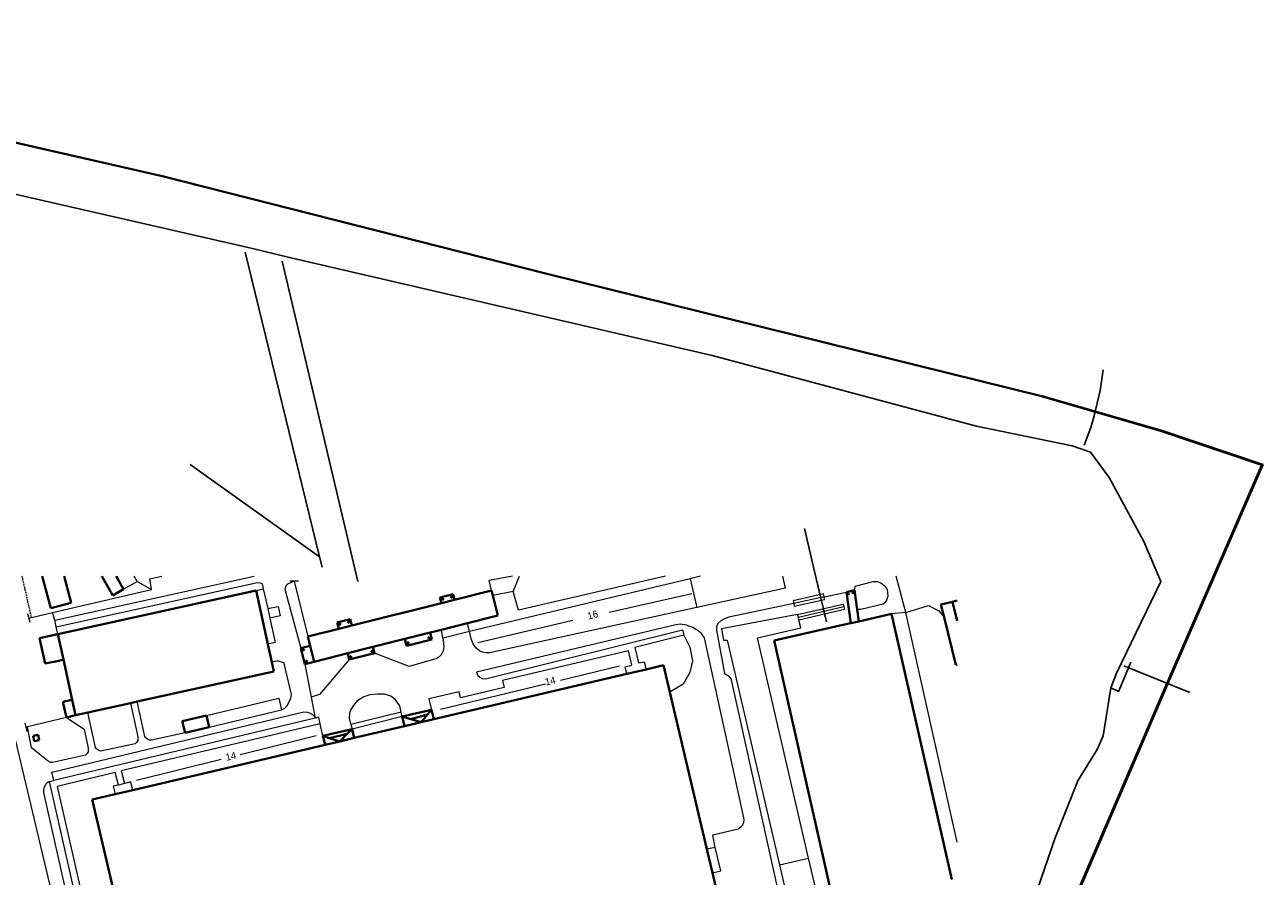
# Model space of a CAD drawing. Extents: x 13 to 4138, y -4831 to -1000.
# Tile 202 of 203: x 3579 to 4138, y -2135 to -1751. Entities that reach past the tile are written whole.
import ezdxf
from ezdxf.enums import TextEntityAlignment as Align

# ---------------------------------------------------------------- set-up
doc = ezdxf.new("R2010")
doc.units = 0
doc.header["$MEASUREMENT"] = 0
doc.linetypes.add('DASHED', pattern=[0.75, 0.5, -0.25])
for name, color, linetype in [('11', 7, 'CONTINUOUS'), ('13', 7, 'CONTINUOUS'), ('24', 7, 'CONTINUOUS'), ('25', 7, 'CONTINUOUS'), ('40', 7, 'CONTINUOUS'), ('42', 7, 'CONTINUOUS'), ('6', 7, 'CONTINUOUS'), ('ГРАНИЦА_РАЙОНА', 5, 'CONTINUOUS'), ('ЛЕСТНИЦЫ', 6, 'CONTINUOUS'), ('ПЕШЕХОДНЫЕ_ДОРОЖКИ', 3, 'CONTINUOUS'), ('ПЕШЕХОДНЫЕ_ПЕРЕХОДЫ', 1, 'CONTINUOUS'), ('ТРОТУАРЫ', 7, 'CONTINUOUS')]:
    doc.layers.add(name, color=color, linetype=linetype)
doc.styles.get("Standard").update_dxf_attribs({"font": 'txt', "height": 0.2})

msp = doc.modelspace()

# ---------------------------------------------------------------- linework, layer by layer
at = {"layer": '11', "color": 253, "linetype": 'Continuous', "lineweight": 0}
for p, q in [((3629.78, -2002.3), (3628.4, -2000)), ((3635.46, -2001.18), (3640.9, -2000)), ((3636.19, -2005.96), (3635.46, -2001.18)), ((3879.43, -2001.12), (3779.79, -2024.93)), ((3868.25, -2000), (3801.9, -2015.32)), ((3884.13, -2000), (3879.43, -2001.12)), ((3976.91, -2016.4), (3972.5, -2000)), ((3591.57, -2016.4), (3636.19, -2005.96)), ((3623.63, -2005.86), (3629.78, -2002.3)), ((3702.63, -2002.24), (3698.63, -2002.22)), ((3700.63, -2002.23), (3706.83, -2027.18)), ((3799.52, -2006.86), (3790.33, -2008.7)), ((3801.9, -2015.32), (3799.52, -2006.86)), ((3581.43, -2020.83), (3580.38, -2016.97)), ((3580.91, -2018.9), (3582.06, -2018.63)), ((3582.06, -2018.63), (3591.57, -2016.4)), ((3928, -2017.32), (3893.65, -2023.76)), ((3893.65, -2023.76), (3894.57, -2028.91)), ((3894.57, -2028.91), (3896.22, -2028.91)), ((3896.22, -2028.91), (3919.79, -2130.3)), ((3705.45, -2039.62), (3708.34, -2054.51)), ((3708.34, -2054.51), (3710.19, -2064.03)), ((3580.04, -2070.12), (3579.2, -2066.21)), ((3580.18, -2068.01), (3579.62, -2068.16)), ((3597.86, -2063.7), (3580.18, -2068.01)), ((3919.79, -2130.3), (3923.98, -2148.31))]:
    msp.add_line(p, q, dxfattribs=at)
at = {"layer": '13', "color": 253, "linetype": 'Continuous', "lineweight": 40}
for p, q in [((3593.91, -2026.07), (3683.44, -2006.38)), ((3683.44, -2006.38), (3688.79, -2030.67)), ((3789.74, -2006.38), (3773, -2010.58)), ((3790.33, -2008.7), (3789.74, -2006.38)), ((3950, -2007.1), (3953.72, -2006.25)), ((3950, -2007.1), (3951.42, -2008.31)), ((3952.03, -2021.13), (3950, -2007.1)), ((3953.72, -2006.25), (3952.66, -2007.94)), ((3953.72, -2006.25), (3954.87, -2014.93)), ((3767.12, -2012.06), (3726.65, -2022.2)), ((3772.38, -2008.1), (3766.5, -2009.58)), ((3766.5, -2009.58), (3768.21, -2010.6)), ((3766.5, -2009.58), (3767.12, -2012.06)), ((3773, -2010.58), (3767.12, -2012.06)), ((3772.38, -2008.1), (3771.35, -2009.82)), ((3773, -2010.58), (3772.38, -2008.1)), ((3792.6, -2017.77), (3790.33, -2008.7)), ((3992.69, -2012.79), (3997.87, -2011.52)), ((3994.09, -2018.47), (3992.69, -2012.79)), ((3997.87, -2011.52), (4000, -2010.99)), ((3997.87, -2011.52), (4000, -2020.16)), ((3778.9, -2021.2), (3792.6, -2017.77)), ((3954.87, -2014.93), (3955.6, -2020.36)), ((3970.43, -2016.96), (3955.6, -2020.36)), ((3997.64, -2136.96), (3970.43, -2016.96)), ((3999.38, -2039.92), (3994.09, -2018.47)), ((3720.77, -2023.68), (3706.83, -2027.18)), ((3725.96, -2019.42), (3720.07, -2020.89)), ((3720.07, -2020.89), (3721.78, -2021.9)), ((3720.07, -2020.89), (3720.77, -2023.68)), ((3726.65, -2022.2), (3720.77, -2023.68)), ((3725.96, -2019.42), (3724.84, -2021.16)), ((3726.65, -2022.2), (3725.96, -2019.42)), ((3762.01, -2025.44), (3767.11, -2024.16)), ((3767.11, -2024.16), (3778.9, -2021.2)), ((3948.36, -2021.96), (3917.37, -2028.99)), ((3952.03, -2021.13), (3948.36, -2021.96)), ((3955.6, -2020.36), (3952.03, -2021.13)), ((3593.91, -2026.07), (3585.74, -2027.87)), ((3585.74, -2027.87), (3588.29, -2039.43)), ((3596.46, -2037.64), (3593.91, -2026.07)), ((3706.83, -2027.18), (3707.88, -2031.37)), ((3736.23, -2031.9), (3750.61, -2028.3)), ((3750.61, -2028.3), (3762.01, -2025.44)), ((3750.61, -2028.3), (3751.37, -2031.33)), ((3751.37, -2031.33), (3762.77, -2028.47)), ((3751.37, -2031.33), (3752.4, -2029.61)), ((3762.77, -2028.47), (3761.05, -2027.44)), ((3762.77, -2028.47), (3762.01, -2025.44)), ((3917.37, -2028.99), (3943.34, -2143.53)), ((3688.79, -2030.67), (3690.57, -2038.8)), ((3707.88, -2031.37), (3703.65, -2032.43)), ((3703.65, -2032.43), (3705.37, -2033.46)), ((3703.65, -2032.43), (3705.45, -2039.62)), ((3707.88, -2031.37), (3709.68, -2038.56)), ((3709.68, -2038.56), (3724.83, -2034.76)), ((3724.83, -2034.76), (3736.23, -2031.9)), ((3724.83, -2034.76), (3725.54, -2037.59)), ((3725.54, -2037.59), (3736.94, -2034.73)), ((3736.94, -2034.73), (3735.22, -2033.7)), ((3736.94, -2034.73), (3736.23, -2031.9)), ((3588.29, -2039.43), (3594.34, -2038.1)), ((3596.46, -2037.64), (3594.34, -2038.1)), ((3600.43, -2055.72), (3596.46, -2037.64)), ((3690.57, -2038.8), (3691.5, -2043.01)), ((3705.45, -2039.62), (3706.48, -2037.91)), ((3705.45, -2039.62), (3709.68, -2038.56)), ((3725.54, -2037.59), (3726.57, -2035.87)), ((3867.47, -2040.14), (3859.52, -2042.01)), ((3870.33, -2052.33), (3867.47, -2040.14)), ((4000, -2039.77), (3999.38, -2039.92)), ((3691.5, -2043.01), (3629.75, -2056.59)), ((3850.92, -2044.03), (3763.71, -2064.55)), ((3859.52, -2042.01), (3850.92, -2044.03)), ((3600.43, -2055.72), (3596.15, -2056.66)), ((3596.15, -2056.66), (3597.86, -2063.7)), ((3601.97, -2062.7), (3600.43, -2055.72)), ((3626.7, -2057.26), (3607.48, -2061.49)), ((3629.75, -2056.59), (3626.7, -2057.26)), ((3887.03, -2123.27), (3870.33, -2052.33)), ((3597.86, -2063.7), (3601.97, -2062.7)), ((3607.48, -2061.49), (3601.97, -2062.7)), ((3650.16, -2065.37), (3661.02, -2062.83)), ((3661.02, -2062.83), (3662.25, -2068.07)), ((3749.49, -2063.32), (3762.69, -2060.22)), ((3750.51, -2067.66), (3749.49, -2063.32)), ((3749.49, -2063.32), (3753.26, -2064.46)), ((3760.84, -2062.46), (3753.26, -2064.46)), ((3758, -2065.89), (3760.84, -2062.46)), ((3760.84, -2062.46), (3762.69, -2060.22)), ((3762.69, -2060.22), (3763.71, -2064.55)), ((3651.39, -2070.61), (3650.16, -2065.37)), ((3662.25, -2068.07), (3651.39, -2070.61)), ((3713.64, -2072.06), (3726.84, -2068.96)), ((3724.6, -2071.2), (3726.84, -2068.96)), ((3726.84, -2068.96), (3727.79, -2073)), ((3750.51, -2067.66), (3727.79, -2073)), ((3758, -2065.89), (3750.51, -2067.66)), ((3753.26, -2064.46), (3758, -2065.89)), ((3763.71, -2064.55), (3758, -2065.89)), ((3582.77, -2072.02), (3585.13, -2071.6)), ((3583.2, -2074.42), (3582.77, -2072.02)), ((3585.55, -2074), (3583.2, -2074.42)), ((3585.13, -2071.6), (3585.55, -2074)), ((3714.59, -2076.11), (3713.64, -2072.06)), ((3713.64, -2072.06), (3716.67, -2073.05)), ((3721.27, -2074.53), (3714.59, -2076.11)), ((3724.6, -2071.2), (3716.67, -2073.05)), ((3716.67, -2073.05), (3721.27, -2074.53)), ((3721.27, -2074.53), (3724.6, -2071.2)), ((3727.79, -2073), (3721.27, -2074.53)), ((3714.59, -2076.11), (3627.82, -2096.52)), ((3627.82, -2096.52), (3619.82, -2098.41)), ((3619.82, -2098.41), (3609.47, -2100.84)), ((3609.47, -2100.84), (3628.42, -2181.37)), ((3889.53, -2133.89), (3887.03, -2123.27)), ((3894.61, -2155.48), (3889.53, -2133.89))]:
    msp.add_line(p, q, dxfattribs=at)
at = {"layer": '24', "color": 253, "linetype": 'DASHED', "lineweight": 0}
msp.add_line((3582.06, -2018.63), (3577.86, -2000), dxfattribs=at)
at = {"layer": '24', "color": 253, "linetype": 'Continuous', "lineweight": 0}
for p, q in [((3592.53, -2019.81), (3682.6, -2000)), ((3799.18, -2000), (3788.63, -2001.96)), ((3922.49, -2005.38), (3921.32, -2000)), ((3593.19, -2022.79), (3683.34, -2002.96)), ((3683.34, -2002.96), (3684.17, -2002.8)), ((3683.44, -2006.38), (3686.73, -2005.66)), ((3684.17, -2002.8), (3685.34, -2002.91)), ((3685.34, -2002.91), (3686.14, -2003.41)), ((3686.14, -2003.41), (3686.4, -2003.94)), ((3686.4, -2003.94), (3686.73, -2005.66)), ((3686.73, -2005.66), (3688.7, -2014.6)), ((3696.72, -2004.93), (3696.49, -2005.8)), ((3696.49, -2005.8), (3703.65, -2032.43)), ((3697.1, -2004.1), (3696.72, -2004.93)), ((3697.7, -2003.53), (3697.1, -2004.1)), ((3700.63, -2002.23), (3697.7, -2003.53)), ((3789.74, -2006.38), (3788.63, -2001.96)), ((3922.49, -2005.38), (3882.53, -2014.11)), ((3939.9, -2009.22), (3950, -2007.1)), ((3953.72, -2006.25), (3953.89, -2004.48)), ((3953.89, -2004.48), (3962.05, -2002.31)), ((3962.05, -2002.31), (3963.92, -2002.42)), ((3963.92, -2002.42), (3965.56, -2002.97)), ((3965.56, -2002.97), (3967.1, -2004.17)), ((3967.1, -2004.17), (3968.3, -2005.6)), ((3968.3, -2005.6), (3968.63, -2007.14)), ((3968.63, -2007.14), (3968.74, -2009.01)), ((3926.2, -2012.34), (3896.89, -2018.42)), ((3966.66, -2012.52), (3956.57, -2014.93)), ((3967.43, -2011.97), (3966.66, -2012.52)), ((3968.3, -2010.43), (3967.43, -2011.97)), ((3968.74, -2009.01), (3968.3, -2010.43)), ((3592.53, -2019.81), (3591.57, -2016.4)), ((3688.7, -2014.6), (3693.39, -2013.57)), ((3688.7, -2014.6), (3689.65, -2018.94)), ((3694.34, -2017.91), (3689.65, -2018.94)), ((3693.39, -2013.57), (3694.34, -2017.91)), ((3882.53, -2014.11), (3791, -2034.1)), ((3896.89, -2018.42), (3894.92, -2019.19)), ((3956.57, -2014.93), (3954.87, -2014.93)), ((3976.91, -2016.4), (3970.43, -2016.96)), ((3976.91, -2016.4), (3970.43, -2016.96)), ((3976.91, -2016.4), (3987.1, -2013.14)), ((4000, -2120.11), (3976.91, -2016.4)), ((3987.1, -2013.14), (3991.78, -2015.59)), ((3991.78, -2015.59), (3994.09, -2018.47)), ((3593.19, -2022.79), (3592.53, -2019.81)), ((3593.91, -2026.07), (3593.19, -2022.79)), ((3689.65, -2018.94), (3692.07, -2029.95)), ((3767.79, -2027.88), (3767.11, -2024.16)), ((3779.79, -2024.93), (3778.9, -2021.2)), ((3872.93, -2021.89), (3783.04, -2043.3)), ((3787.1, -2046.26), (3875.94, -2024.1)), ((3874.9, -2021.67), (3872.93, -2021.89)), ((3877.75, -2022.11), (3874.9, -2021.67)), ((3875.94, -2024.1), (3876.59, -2026.62)), ((3880.71, -2023.1), (3877.75, -2022.11)), ((3883.12, -2024.63), (3880.71, -2023.1)), ((3891.96, -2021.27), (3891.3, -2022.81)), ((3891.3, -2022.81), (3891.41, -2024.35)), ((3893.27, -2020.17), (3891.96, -2021.27)), ((3894.92, -2019.19), (3893.27, -2020.17)), ((3909.83, -2027.82), (3929.39, -2023.28)), ((3929.39, -2023.28), (3928.58, -2019.81)), ((3779.79, -2024.93), (3767.79, -2027.88)), ((3767.79, -2027.88), (3768.1, -2030.13)), ((3780.61, -2028.29), (3779.79, -2024.93)), ((3781.52, -2030.43), (3780.61, -2028.29)), ((3876.59, -2026.62), (3854.45, -2032.11)), ((3884.55, -2025.84), (3883.12, -2024.63)), ((3885.86, -2027.82), (3884.55, -2025.84)), ((3903.6, -2108.33), (3885.86, -2027.82)), ((3891.41, -2024.35), (3895.03, -2043.95)), ((3932.94, -2127.22), (3909.83, -2027.82)), ((3692.07, -2029.95), (3688.79, -2030.67)), ((3752.55, -2040.72), (3736.94, -2034.73)), ((3767.08, -2035.43), (3766.06, -2036.35)), ((3767.89, -2033.59), (3767.08, -2035.43)), ((3768.2, -2031.86), (3767.89, -2033.59)), ((3768.1, -2030.13), (3768.2, -2031.86)), ((3782.85, -2032.47), (3781.52, -2030.43)), ((3784.27, -2033.69), (3782.85, -2032.47)), ((3785.7, -2034.31), (3784.27, -2033.69)), ((3787.33, -2034.61), (3785.7, -2034.31)), ((3788.96, -2034.61), (3787.33, -2034.61)), ((3791, -2034.1), (3788.96, -2034.61)), ((3851.58, -2033.64), (3794.79, -2047)), ((3853.12, -2040.16), (3851.58, -2033.64)), ((3854.45, -2032.11), (3856.1, -2039.13)), ((3692.73, -2038.32), (3690.57, -2038.8)), ((3693.6, -2038.37), (3692.73, -2038.32)), ((3694.52, -2038.55), (3693.6, -2038.37)), ((3695.56, -2038.89), (3694.52, -2038.55)), ((3696.11, -2039.36), (3695.56, -2038.89)), ((3699.46, -2053.35), (3696.11, -2039.36)), ((3725.54, -2037.59), (3712.16, -2053.33)), ((3765.14, -2037.16), (3752.55, -2040.72)), ((3766.06, -2036.35), (3765.14, -2037.16)), ((3850.18, -2040.85), (3853.12, -2040.16)), ((3850.92, -2044.03), (3850.18, -2040.85)), ((3856.1, -2039.13), (3858.73, -2038.58)), ((3858.73, -2038.58), (3859.52, -2042.01)), ((3783.04, -2043.3), (3783.59, -2044.72)), ((3783.59, -2044.72), (3784.47, -2045.49)), ((3784.47, -2045.49), (3785.57, -2046.15)), ((3785.57, -2046.15), (3787.1, -2046.26)), ((3895.03, -2043.95), (3896.79, -2044.94)), ((3896.79, -2044.94), (3897.77, -2046.14)), ((3897.77, -2046.14), (3920.71, -2149.11)), ((3775.14, -2052.09), (3761.53, -2055.3)), ((3775.7, -2054.89), (3775.14, -2052.09)), ((3795.55, -2050.22), (3775.7, -2054.89)), ((3794.79, -2047), (3795.55, -2050.22)), ((3626.7, -2057.26), (3630.03, -2072.43)), ((3633.21, -2072.32), (3629.75, -2056.59)), ((3661.02, -2062.83), (3693.78, -2055.03)), ((3693.78, -2055.03), (3694.96, -2060.29)), ((3697.35, -2058.58), (3698.16, -2057.25)), ((3698.16, -2057.25), (3698.62, -2056.27)), ((3698.62, -2056.27), (3699.08, -2055.23)), ((3699.08, -2055.23), (3699.46, -2053.35)), ((3712.16, -2053.33), (3708.34, -2054.51)), ((3727.79, -2057.82), (3726.31, -2060.07)), ((3729, -2056.45), (3727.79, -2057.82)), ((3730.2, -2055.62), (3729, -2056.45)), ((3732.17, -2054.41), (3730.2, -2055.62)), ((3734.75, -2053.59), (3732.17, -2054.41)), ((3738.31, -2053.21), (3734.75, -2053.59)), ((3741.49, -2053.21), (3738.31, -2053.21)), ((3744.23, -2054.09), (3741.49, -2053.21)), ((3746.32, -2055.62), (3744.23, -2054.09)), ((3748.4, -2058.48), (3746.32, -2055.62)), ((3761.53, -2055.3), (3762.69, -2060.22)), ((3591.16, -2088.38), (3705.01, -2061.27)), ((3610.95, -2077.26), (3607.48, -2061.49)), ((3662.25, -2068.07), (3694.96, -2060.29)), ((3694.96, -2060.29), (3696.37, -2059.5)), ((3696.37, -2059.5), (3697.35, -2058.58)), ((3705.01, -2061.27), (3706.48, -2061.34)), ((3706.48, -2061.34), (3707.63, -2061.67)), ((3707.63, -2061.67), (3708.72, -2062.27)), ((3708.72, -2062.27), (3709.49, -2062.88)), ((3709.49, -2062.88), (3710.19, -2064.03)), ((3725.6, -2061.77), (3725.49, -2064.18)), ((3726.31, -2060.07), (3725.6, -2061.77)), ((3749.04, -2061.32), (3726.28, -2066.99)), ((3749.49, -2063.32), (3726.84, -2068.96)), ((3749.04, -2061.32), (3748.4, -2058.48)), ((3749.49, -2063.32), (3749.04, -2061.32)), ((3582.04, -2077.43), (3580.18, -2068.01)), ((3710.19, -2064.03), (3592.07, -2092.15)), ((3597.86, -2063.7), (3605.8, -2069.09)), ((3712.47, -2066.58), (3622.57, -2087.81)), ((3711.78, -2063.66), (3710.19, -2064.03)), ((3712.47, -2066.58), (3711.78, -2063.66)), ((3713.64, -2072.06), (3712.47, -2066.58)), ((3725.49, -2064.18), (3726.28, -2066.99)), ((3726.28, -2066.99), (3726.84, -2068.96)), ((3574.53, -2073.07), (3597.69, -2170.44)), ((3605.8, -2069.09), (3607.66, -2077.59)), ((3630.01, -2074.13), (3629.58, -2074.9)), ((3630.07, -2073.26), (3630.01, -2074.13)), ((3630.03, -2072.43), (3630.07, -2073.26)), ((3633.65, -2072.98), (3633.21, -2072.32)), ((3634.36, -2073.59), (3633.65, -2072.98)), ((3635.29, -2073.97), (3634.36, -2073.59)), ((3636.22, -2073.93), (3635.29, -2073.97)), ((3651.39, -2070.61), (3636.22, -2073.93)), ((3589.02, -2083.08), (3582.04, -2077.43)), ((3607.21, -2080.06), (3606.5, -2080.75)), ((3607.65, -2079.3), (3607.21, -2080.06)), ((3607.7, -2078.42), (3607.65, -2079.3)), ((3607.66, -2077.59), (3607.7, -2078.42)), ((3611.39, -2077.92), (3610.95, -2077.26)), ((3612.1, -2078.53), (3611.39, -2077.92)), ((3613.03, -2078.91), (3612.1, -2078.53)), ((3613.96, -2078.87), (3613.03, -2078.91)), ((3628.87, -2075.59), (3613.96, -2078.87)), ((3629.58, -2074.9), (3628.87, -2075.59)), ((3589.73, -2083.69), (3589.02, -2083.08)), ((3590.67, -2084.07), (3589.73, -2083.69)), ((3591.59, -2084.03), (3590.67, -2084.07)), ((3606.5, -2080.75), (3591.59, -2084.03)), ((3592.07, -2092.15), (3591.16, -2088.38)), ((3619.81, -2088.55), (3593.7, -2094.85)), ((3621.32, -2094.24), (3619.81, -2088.55)), ((3622.57, -2087.81), (3624.08, -2093.51)), ((3587.55, -2097.69), (3587.6, -2096.41)), ((3587.6, -2096.41), (3587.98, -2095.1)), ((3587.98, -2095.1), (3588.48, -2094.05)), ((3588.48, -2094.05), (3588.86, -2093.39)), ((3588.86, -2093.39), (3589.63, -2092.74)), ((3589.63, -2092.74), (3590.07, -2092.63)), ((3590.07, -2092.63), (3592.07, -2092.15)), ((3590.07, -2092.63), (3595.9, -2118.52)), ((3593.7, -2094.85), (3606.22, -2150.4)), ((3621.32, -2094.24), (3618.97, -2094.8)), ((3618.97, -2094.8), (3619.82, -2098.41)), ((3624.08, -2093.51), (3621.32, -2094.24)), ((3624.08, -2093.51), (3621.32, -2094.24)), ((3626.95, -2092.84), (3624.08, -2093.51)), ((3627.82, -2096.52), (3626.95, -2092.84)), ((3607.57, -2186.51), (3587.55, -2097.69)), ((3901.08, -2114.04), (3902.51, -2112.94)), ((3902.51, -2112.94), (3903.28, -2112.18)), ((3903.28, -2112.18), (3903.71, -2110.97)), ((3903.82, -2109.87), (3903.6, -2108.33)), ((3903.71, -2110.97), (3903.82, -2109.87)), ((3595.9, -2118.52), (3611.05, -2185.73)), ((3889.68, -2116.68), (3901.08, -2114.04)), ((3890.78, -2122.38), (3889.68, -2116.68)), ((3890.78, -2122.38), (3887.03, -2123.27)), ((3893.28, -2133.01), (3890.78, -2122.38)), ((3937.09, -2145.07), (3932.94, -2127.22)), ((3889.53, -2133.89), (3893.28, -2133.01))]:
    msp.add_line(p, q, dxfattribs=at)
at = {"layer": '25', "color": 253, "linetype": 'Continuous', "lineweight": 0}
for p, q in [((3939.6, -2007.9), (3925.9, -2011.03)), ((3925.9, -2011.03), (3926.2, -2012.34)), ((3939.9, -2009.22), (3926.2, -2012.34)), ((3926.2, -2012.34), (3926.47, -2013.53)), ((3926.47, -2013.53), (3940.17, -2010.4)), ((3928, -2017.32), (3948.51, -2012.52)), ((3939.9, -2009.22), (3939.6, -2007.9)), ((3940.17, -2010.4), (3939.9, -2009.22)), ((3948.51, -2012.52), (3948.81, -2013.83)), ((3928.31, -2018.62), (3928, -2017.32)), ((3948.81, -2013.83), (3928.31, -2018.62)), ((3928.58, -2019.81), (3928.31, -2018.62)), ((3949.09, -2015.01), (3928.58, -2019.81)), ((3948.81, -2013.83), (3949.09, -2015.01))]:
    msp.add_line(p, q, dxfattribs=at)
at = {"layer": '40', "color": 253, "linetype": 'Continuous', "lineweight": 0}
for p, q in [((3799.52, -2006.86), (3802.42, -2000)), ((3879.43, -2001.12), (3882.53, -2014.11)), ((3629.78, -2002.3), (3636.19, -2005.96)), ((3842.85, -2016.19), (3880.24, -2007.76)), ((3783.55, -2029.85), (3826.51, -2019.74)), ((3876.59, -2026.62), (3879.3, -2032.03)), ((3879.3, -2032.03), (3880.58, -2038.23)), ((3820.88, -2046.92), (3847.59, -2040.46)), ((3880.58, -2038.23), (3879.3, -2043.36)), ((3879.3, -2043.36), (3876.31, -2048.7)), ((3766.73, -2060.02), (3814.08, -2048.57)), ((3876.31, -2048.7), (3870.33, -2052.33)), ((3676.22, -2080.39), (3710.62, -2071.82)), ((3629.43, -2092.05), (3667.71, -2082.51)), ((3919.79, -2130.3), (3932.94, -2127.22))]:
    msp.add_line(p, q, dxfattribs=at)
at = {"layer": '6', "color": 253, "linetype": 'Continuous', "lineweight": 40}
for p, q in [((3586.93, -2000), (3590.74, -2014.43)), ((3599.92, -2012.01), (3596.75, -2000)), ((3613.87, -2000), (3618.85, -2008.62)), ((3623.63, -2005.86), (3620.25, -2000)), ((3618.85, -2008.62), (3623.63, -2005.86)), ((3590.74, -2014.43), (3599.92, -2012.01))]:
    msp.add_line(p, q, dxfattribs=at)
at = {"layer": 'ГРАНИЦА_РАЙОНА'}
for points in [[(4137.47, -1949.75), (4091.89, -1934.46), (4038.15, -1918.86), (3814.09, -1863.45), (3641.09, -1819.53), (3440.41, -1773.65), (3334.1, -1743.46), (3144.46, -1659.61), (3017.58, -1586.09), (2960.99, -1546.95), (2857.89, -1467.79), (2708.29, -1338.82), (2658.13, -1302.32), (2616.95, -1276.71), (2596.82, -1265.86), (2580.07, -1257.96), (2567.13, -1251.43)], [(4138.22, -1949.51), (4092.64, -1934.22), (4038.9, -1918.63), (3814.84, -1863.22), (3641.83, -1819.3), (3441.16, -1773.41), (3334.84, -1743.22), (3145.21, -1659.38), (3018.33, -1585.86), (2961.74, -1546.72), (2858.64, -1467.55), (2709.04, -1338.58), (2658.87, -1302.08), (2617.69, -1276.48), (2597.57, -1265.62), (2580.82, -1257.73), (2567.88, -1251.2)], [(3207.67, -2911.34), (3214.79, -2905.82), (3224.99, -2898.01), (3256.54, -2876.46), (3288.61, -2857.33), (3315.16, -2843.37), (3385.31, -2802.85), (3700.45, -2632.88), (3733.28, -2613.92), (3762.74, -2594.69), (3816.72, -2551.97), (3865.58, -2501.94), (3881.97, -2484.82), (3897.87, -2462.62), (3916.62, -2435.65), (3944.64, -2389.1), (3967.02, -2345.58), (4096.97, -2042.97), (4137.47, -1949.75)], [(3208.41, -2911.1), (3215.53, -2905.59), (3225.74, -2897.77), (3257.29, -2876.23), (3289.35, -2857.09), (3315.9, -2843.13), (3386.05, -2802.61), (3701.2, -2632.65), (3734.03, -2613.68), (3763.49, -2594.45), (3817.47, -2551.74), (3866.33, -2501.7), (3882.72, -2484.59), (3898.61, -2462.39), (3917.37, -2435.42), (3945.39, -2388.87), (3967.77, -2345.35), (4097.72, -2042.74), (4138.22, -1949.51)]]:
    msp.add_lwpolyline(points, dxfattribs=at)
at = {"layer": 'ЛЕСТНИЦЫ'}
msp.add_lwpolyline([(4073.96, -2049.67), (4078.49, -2038.79)], dxfattribs=at)
at = {"layer": 'ПЕШЕХОДНЫЕ_ДОРОЖКИ'}
for points in [[(3713.27, -1995.89), (3712.12, -1991.19), (3678.54, -1853.61)], [(3695.23, -1857.71), (3729.36, -2002.31)], [(3712.12, -1991.19), (3653.74, -1949.46)], [(3931.03, -1978.36), (3935.63, -1997.79), (3941.02, -2020.57)], [(4075.25, -2040.49), (4105.09, -2052.53)]]:
    msp.add_lwpolyline(points, dxfattribs=at)
at = {"layer": 'ПЕШЕХОДНЫЕ_ПЕРЕХОДЫ'}
msp.add_lwpolyline([(4065.97, -1906.8), (4064.54, -1916.17), (4061.81, -1927.53), (4060.34, -1932.75), (4057.31, -1940.8)], dxfattribs=at)
at = {"layer": 'ТРОТУАРЫ'}
for points in [[(4034.57, -2146.13), (4044.23, -2118.1), (4054.57, -2092.38), (4063.25, -2078.14), (4065.97, -2072), (4069.48, -2050.4), (4072.01, -2043.71), (4091.97, -2002.33), (4084.26, -1984.28), (4068.69, -1955.32), (4060.25, -1944), (4052.02, -1941.05), (4008.76, -1932.2), (3889.47, -1900.28), (3698.48, -1856), (3681.79, -1851.91), (3532.44, -1817.83)], [(4069.48, -2050.4), (4072.9, -2051.99), (4073.98, -2049.67)]]:
    msp.add_lwpolyline(points, dxfattribs=at)

# ---------------------------------------------------------------- texts
at = {"layer": '42', "color": 253, "linetype": 'Continuous', "lineweight": 0}
for s, rotation, p in [('16', 15.8656, (3835.41, -2017.42)), ('14', 12.957, (3816.27, -2047.27)), ('14', 12.957, (3672.05, -2081.23))]:
    msp.add_text(s, height=3.2, rotation=rotation, dxfattribs=at).set_placement(p, align=Align.MIDDLE)

doc.saveas('drawing.dxf')
